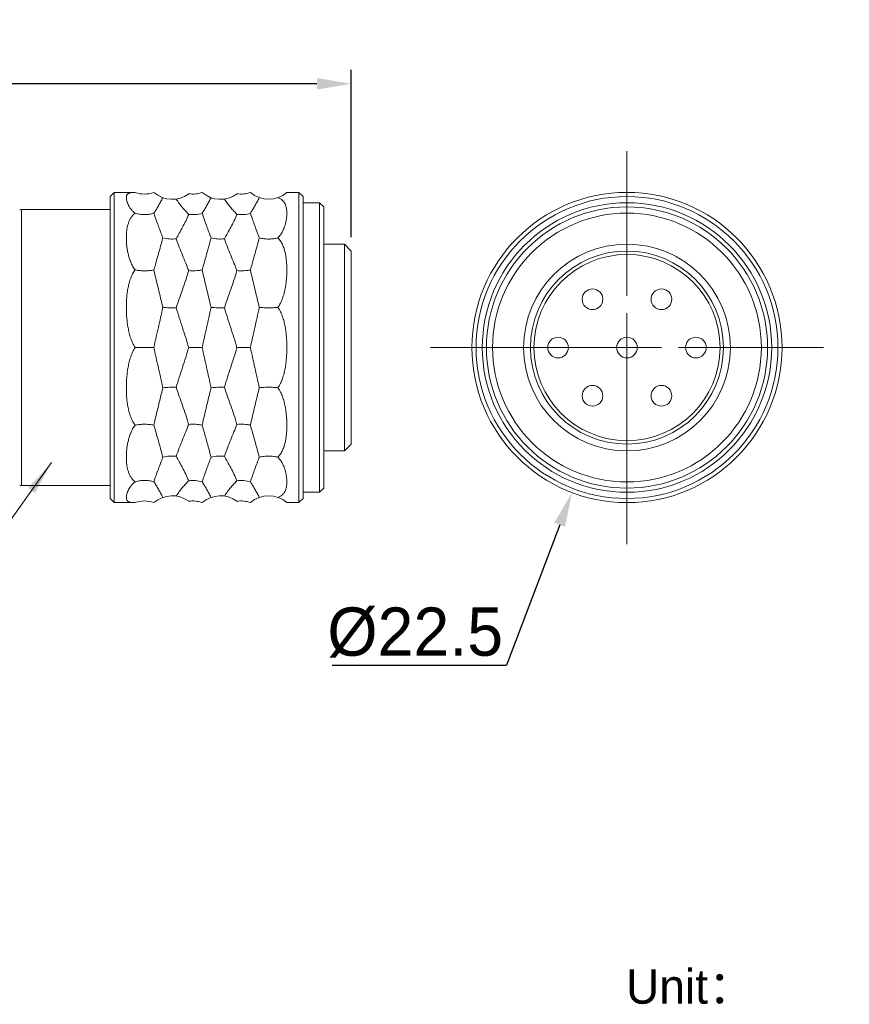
# Model space of a CAD drawing. Header units: millimetres. Extents: x 40 to 283, y 58 to 130.
# Tile 4 of 4: x 222 to 283, y 58 to 130. Entities that reach past the tile are written whole.
import ezdxf

# ---------------------------------------------------------------- set-up
doc = ezdxf.new("R2010")
doc.units = ezdxf.units.MM
doc.header["$PDSIZE"] = -5
doc.linetypes.add('点画线', pattern=[18, 12, -2, 2, -2])
doc.layers.get('0').update_dxf_attribs({"lineweight": 35})
for name, color, linetype, lineweight in [('中心线层', 1, '点画线', 18), ('尺寸线层', 3, 'Continuous', 18), ('细实线层', 7, 'Continuous', 18)]:
    doc.layers.add(name, color=color, linetype=linetype, lineweight=lineweight)
doc.dimstyles.new('CST Standard', dxfattribs={"dimtxt": 3.5, "dimasz": 2.5, "dimexe": 1, "dimexo": 1, "dimgap": 0.6, "dimtad": 1, "dimtoh": 1, "dimdsep": 46, "dimtxsty": 'Standard', "dimcen": -2.5, "dimdle": 5, "dimadec": 0, "dimazin": 2, "dimtfac": 1, "dimtofl": 0, "dimtmove": 0, "dimatfit": 0, "dimfxl": 1, "dimtolj": 1, "dimarcsym": 0})

# ---------------------------------------------------------------- blocks, each defined once
blk = doc.blocks.new('*X6')
at = {"layer": 'Defpoints', "color": 0}
for p in [(190.529, 125.048), (246.529, 112.916), (190.529, 112.416)]:
    blk.add_point(p, dxfattribs=at)
at = {"layer": '尺寸线层', "color": 0, "linetype": 'Continuous', "lineweight": -2}
for p, q in [((190.529, 113.416), (190.529, 126.048)), ((246.529, 113.916), (246.529, 126.048)), ((244.029, 125.048), (193.029, 125.048))]:
    blk.add_line(p, q, dxfattribs=at)
at = {"layer": '尺寸线层', "color": 0}
for points in [[(193.029, 125.465), (193.029, 124.631), (190.529, 125.048)], [(244.029, 124.631), (244.029, 125.465), (246.529, 125.048)]]:
    blk.add_solid(points, dxfattribs=at)
at = {"layer": '尺寸线层', "color": 0, "insert": (218.529, 127.398), "char_height": 3.5, "attachment_point": 5, "bg_fill": 3, "box_fill_scale": 1.1, "bg_fill_color": 9, "bg_fill_true_color": 13158600, "bg_fill_transparency": 0}
blk.add_mtext('\\A1;56', dxfattribs=at)
blk = doc.blocks.new('*X7')
at = {"layer": 'Defpoints', "color": 0}
for p in [(270.52, 116.434), (262.537, 95.398)]:
    blk.add_point(p, dxfattribs=at)
at = {"layer": '尺寸线层', "color": 0, "linetype": 'Continuous'}
for p, q in [((266.529, 110.916), (266.529, 119.666)), ((266.529, 103.416), (266.529, 108.416)), ((261.529, 105.916), (252.779, 105.916)), ((264.029, 105.916), (269.029, 105.916)), ((271.529, 105.916), (280.279, 105.916)), ((266.529, 100.916), (266.529, 92.166))]:
    blk.add_line(p, q, dxfattribs=at)
at = {"layer": '尺寸线层', "color": 0}
blk.add_solid([(262.039, 92.913), (261.26, 93.209), (262.537, 95.398)], dxfattribs=at)
at = {"layer": '尺寸线层', "color": 0, "insert": (251.166, 85.247), "char_height": 3.5, "attachment_point": 5, "bg_fill": 3, "box_fill_scale": 1.1, "bg_fill_color": 9, "bg_fill_true_color": 13158600, "bg_fill_transparency": 0}
blk.add_mtext('\\A1;%%C22.5', dxfattribs=at)
at = {"layer": '尺寸线层', "color": 0, "linetype": 'Continuous', "lineweight": -2}
for p in [(261.65, 93.061), (245.143, 82.887)]:
    blk.add_line(p, (257.788, 82.887), dxfattribs=at)
blk = doc.blocks.new('*X8')
at = {"layer": '尺寸线层', "linetype": 'Continuous'}
blk.add_hatch(color=0, dxfattribs=at).paths.add_polyline_path([(224.773, 97.583), (223.579, 95.365), (223.07, 95.727)], flags=0)
at = {"layer": '尺寸线层', "color": 0, "linetype": 'Continuous'}
blk.add_line((224.773, 97.583), (214.245, 82.779), dxfattribs=at)
at = {"layer": '尺寸线层', "color": 0}
blk.add_line((214.245, 82.779), (186.608, 82.779), dxfattribs=at)
at = {"layer": '尺寸线层', "color": 0, "insert": (214.245, 83.479), "char_height": 3.5, "width": 49.27374, "attachment_point": 9}
blk.add_mtext('\\pxi0.5,r0.5;SA1610-P7B', dxfattribs=at)

msp = doc.modelspace()

# ---------------------------------------------------------------- linework, layer by layer
at = {"layer": '细实线层', "color": 0}
for p, q in [((229.029, 116.866), (229.329, 117.166)), ((229.329, 117.166), (230.855, 117.166)), ((229.329, 94.666), (229.329, 117.166)), ((232.202, 117.166), (232.206, 117.166)), ((235.702, 117.166), (235.706, 117.166)), ((239.202, 117.166), (239.206, 117.166)), ((241.85, 117.166), (242.729, 117.166)), ((243.029, 116.866), (242.729, 117.166)), ((242.729, 117.166), (242.729, 94.666)), ((229.029, 94.966), (229.029, 116.866)), ((232.851, 116.784), (232.851, 116.784)), ((232.852, 116.782), (232.851, 116.781)), ((236.351, 116.782), (236.351, 116.781)), ((236.352, 116.782), (236.351, 116.781)), ((239.851, 116.782), (239.851, 116.781)), ((239.852, 116.782), (239.851, 116.781)), ((243.029, 116.866), (243.029, 94.966)), ((243.029, 116.416), (244.229, 116.416)), ((243.029, 116.416), (244.229, 116.416)), ((244.529, 116.116), (244.229, 116.416)), ((244.229, 116.416), (244.229, 95.416)), ((229.029, 115.916), (222.591, 115.916)), ((222.591, 115.916), (222.591, 95.916)), ((244.529, 116.116), (244.529, 95.716)), ((232.851, 113.867), (232.851, 113.875)), ((236.351, 113.867), (236.351, 113.875)), ((239.851, 113.867), (239.851, 113.875)), ((244.529, 113.416), (246.029, 113.416)), ((246.529, 112.916), (246.029, 113.416)), ((246.029, 113.416), (246.029, 98.416)), ((246.529, 112.916), (246.529, 98.916)), ((232.206, 111.546), (232.206, 111.536)), ((235.706, 111.546), (235.706, 111.536)), ((239.206, 111.546), (239.206, 111.536)), ((232.851, 108.822), (232.851, 108.833)), ((236.351, 108.822), (236.351, 108.833)), ((239.851, 108.822), (239.851, 108.833)), ((230.855, 105.916), (232.202, 105.916)), ((232.206, 105.922), (232.206, 105.911)), ((234.731, 105.916), (235.702, 105.916)), ((235.706, 105.922), (235.706, 105.911)), ((238.231, 105.916), (239.202, 105.916)), ((239.206, 105.922), (239.206, 105.911)), ((232.851, 102.999), (232.851, 103.01)), ((236.351, 102.999), (236.351, 103.01)), ((239.851, 102.999), (239.851, 103.01)), ((232.206, 100.296), (232.206, 100.286)), ((235.706, 100.296), (235.706, 100.286)), ((239.206, 100.296), (239.206, 100.286)), ((246.529, 98.916), (246.029, 98.416)), ((232.851, 97.957), (232.851, 97.965)), ((236.351, 97.957), (236.351, 97.965)), ((239.851, 97.957), (239.851, 97.965)), ((244.529, 98.416), (246.029, 98.416)), ((229.029, 95.916), (222.591, 95.916)), ((244.529, 95.716), (244.229, 95.416)), ((232.851, 95.051), (232.851, 95.051)), ((232.855, 95.05), (232.855, 95.05)), ((236.351, 95.051), (236.351, 95.051)), ((236.355, 95.05), (236.355, 95.05)), ((239.851, 95.051), (239.851, 95.051)), ((239.855, 95.05), (239.855, 95.05)), ((243.029, 95.416), (244.229, 95.416)), ((243.029, 95.416), (244.229, 95.416)), ((229.029, 94.966), (229.329, 94.666)), ((229.329, 94.666), (230.855, 94.666)), ((232.202, 94.666), (232.206, 94.666)), ((235.706, 94.666), (235.702, 94.666)), ((239.206, 94.666), (239.202, 94.666)), ((241.85, 94.666), (242.729, 94.666)), ((243.029, 94.966), (242.729, 94.666))]:
    msp.add_line(p, q, dxfattribs=at)
for centre, radius in [((266.529, 105.916), 11.25), ((266.529, 105.916), 10.95), ((266.529, 105.916), 10.5), ((266.529, 105.916), 10.2), ((266.529, 105.916), 9.75), ((266.529, 105.916), 7.5), ((266.529, 105.916), 7), ((266.529, 105.916), 6.75), ((264.029, 109.416), 0.75), ((269.029, 109.416), 0.75), ((261.529, 105.916), 0.75), ((266.529, 105.916), 0.75), ((271.529, 105.916), 0.75), ((264.029, 102.416), 0.75), ((269.029, 102.416), 0.75)]:
    msp.add_circle(centre, radius, dxfattribs=at)
for centre, radius, start, end in [((231.529, 118.981), 1.936, 249.65415, 290.34585), ((233.529, 118.666), 2, 228.59044, 306.97432), ((235.029, 118.981), 1.936, 261.17173, 290.34577), ((237.029, 118.666), 2, 228.59044, 306.97432), ((238.529, 118.981), 1.936, 261.17173, 290.34577), ((240.529, 118.666), 2, 228.59044, 311.40935), ((232.186, 116.783), 0.665, 359.87519, 0.09707), ((233.289, 115.569), 1.289, 109.66646, 109.82521), ((235.687, 116.783), 0.664, 359.90285, 0.12491), ((236.789, 115.569), 1.289, 109.66646, 109.82521), ((239.187, 116.783), 0.664, 359.90285, 0.12491), ((240.289, 115.569), 1.289, 109.66646, 109.82521), ((222.591, 114.916), 1, 90, 97.12502), ((231.432, 116.774), 1.355, 304.62242, 304.8301), ((231.572, 114.747), 1.108, 55.12364, 55.37761), ((234.686, 115.659), 2.48, 179.93537, 180.06463), ((234.932, 116.774), 1.355, 304.62242, 304.8301), ((235.072, 114.747), 1.108, 55.12364, 55.37761), ((238.186, 115.659), 2.48, 179.93537, 180.06463), ((238.432, 116.774), 1.355, 304.62242, 304.8301), ((238.572, 114.747), 1.108, 55.12364, 55.37761), ((241.686, 115.659), 2.48, 179.93537, 180.06463), ((233.83, 114.869), 1.394, 225.45137, 225.68354), ((233.723, 112.982), 1.242, 134.31646, 134.57713), ((237.33, 114.869), 1.394, 225.45137, 225.68354), ((237.223, 112.982), 1.242, 134.31646, 134.57713), ((240.83, 114.869), 1.394, 225.45137, 225.68354), ((240.723, 112.982), 1.242, 134.31646, 134.57713), ((231.019, 112.53), 1.542, 320.09719, 320.3315), ((231.095, 110.616), 1.443, 39.65232, 39.9028), ((234.519, 112.53), 1.542, 320.09719, 320.3315), ((234.595, 110.616), 1.443, 39.65232, 39.9028), ((238.019, 112.53), 1.542, 320.09719, 320.3315), ((238.095, 110.616), 1.443, 39.65232, 39.9028), ((234.184, 109.824), 1.661, 216.62725, 216.8599), ((234.144, 107.862), 1.611, 143.1401, 143.38006), ((237.684, 109.824), 1.661, 216.62725, 216.8599), ((237.644, 107.862), 1.611, 143.1401, 143.38006), ((241.184, 109.824), 1.661, 216.62725, 216.8599), ((241.144, 107.862), 1.611, 143.1401, 143.38006), ((230.833, 106.908), 1.69, 324.08867, 324.32252), ((230.833, 104.925), 1.69, 35.67748, 35.91133), ((234.333, 106.908), 1.69, 324.08867, 324.32252), ((234.333, 104.925), 1.69, 35.67748, 35.91133), ((237.833, 106.908), 1.69, 324.08867, 324.32252), ((237.833, 104.925), 1.69, 35.67748, 35.91133), ((234.144, 103.971), 1.611, 216.61994, 216.8599), ((234.184, 102.008), 1.661, 143.1401, 143.37275), ((237.644, 103.971), 1.611, 216.61994, 216.8599), ((237.684, 102.008), 1.661, 143.1401, 143.37275), ((241.144, 103.971), 1.611, 216.61994, 216.8599), ((241.184, 102.008), 1.661, 143.1401, 143.37275), ((231.095, 101.217), 1.443, 320.0972, 320.34768), ((231.019, 99.302), 1.542, 39.6685, 39.90281), ((234.595, 101.217), 1.443, 320.0972, 320.34768), ((234.519, 99.302), 1.542, 39.6685, 39.90281), ((238.095, 101.217), 1.443, 320.0972, 320.34768), ((238.019, 99.302), 1.542, 39.6685, 39.90281), ((233.723, 98.85), 1.242, 225.42287, 225.68354), ((233.83, 96.963), 1.394, 134.31646, 134.54863), ((237.223, 98.85), 1.242, 225.42287, 225.68354), ((237.33, 96.963), 1.394, 134.31646, 134.54863), ((240.723, 98.85), 1.242, 225.42287, 225.68354), ((240.83, 96.963), 1.394, 134.31646, 134.54863), ((222.591, 96.916), 1, 262.87498, 270), ((231.572, 97.085), 1.108, 304.62239, 304.87636), ((231.432, 95.059), 1.355, 55.1699, 55.37758), ((234.686, 96.173), 2.48, 179.93537, 180.06463), ((235.072, 97.085), 1.108, 304.62239, 304.87636), ((234.932, 95.059), 1.355, 55.1699, 55.37758), ((238.186, 96.173), 2.48, 179.93537, 180.06463), ((238.572, 97.085), 1.108, 304.62239, 304.87636), ((238.432, 95.059), 1.355, 55.1699, 55.37758), ((241.686, 96.173), 2.48, 179.93537, 180.06463), ((233.529, 93.166), 2, 53.02568, 131.40956), ((232.187, 95.05), 0.664, 359.87509, 0.09715), ((233.289, 96.262), 1.288, 250.14287, 250.3019), ((237.029, 93.166), 2, 53.02568, 131.40956), ((235.687, 95.05), 0.664, 359.87509, 0.09715), ((236.789, 96.262), 1.288, 250.14287, 250.3019), ((240.529, 93.166), 2, 48.59065, 131.40956), ((239.187, 95.05), 0.664, 359.87509, 0.09715), ((240.289, 96.262), 1.288, 250.14287, 250.3019), ((231.529, 92.851), 1.936, 69.65415, 110.34585), ((235.029, 92.851), 1.936, 69.65423, 98.82827), ((238.529, 92.851), 1.936, 69.65423, 98.82827)]:
    msp.add_arc(centre, radius, start, end, dxfattribs=at)
for points, knots in [([(230.855, 117.166), (230.821, 117.166), (230.756, 117.166), (230.666, 117.162), (230.589, 117.156), (230.522, 117.147), (230.464, 117.134), (230.4, 117.114), (230.344, 117.087), (230.301, 117.052), (230.274, 117.023), (230.252, 116.991), (230.228, 116.942), (230.214, 116.888), (230.207, 116.83), (230.204, 116.764), (230.211, 116.673), (230.235, 116.555), (230.274, 116.425), (230.332, 116.284), (230.413, 116.133), (230.521, 115.973), (230.666, 115.807), (230.787, 115.706), (230.855, 115.659)], [0, 0, 0, 0, 508.341979, 945.170508, 1322.835765, 1651.498331, 1939.759603, 2195.190204, 2634.116473, 2831.359874, 3021.564487, 3210.125313, 3401.742681, 3808.015947, 4028.649161, 4263.273785, 4779.312836, 5364.432726, 6024.793319, 6766.901529, 7599.491897, 8536.010758, 9598.904699, 10827.681577, 10827.681577, 10827.681577, 10827.681577]), ([(232.851, 116.781), (232.801, 116.677), (232.697, 116.476), (232.533, 116.187), (232.368, 115.918), (232.259, 115.745), (232.206, 115.662)], [0, 0, 0, 0, 595.619028, 1167.059505, 1709.668652, 2220.030018, 2220.030018, 2220.030018, 2220.030018]), ([(234.731, 115.574), (234.657, 115.651), (234.503, 115.813), (234.271, 116.074), (234.039, 116.366), (233.895, 116.577), (233.826, 116.688)], [0, 0, 0, 0, 499.265116, 1044.269438, 1627.218922, 2237.953084, 2237.953084, 2237.953084, 2237.953084]), ([(236.351, 116.781), (236.301, 116.677), (236.197, 116.476), (236.033, 116.187), (235.868, 115.918), (235.759, 115.745), (235.706, 115.662)], [0, 0, 0, 0, 604.619962, 1184.695988, 1735.504989, 2253.578885, 2253.578885, 2253.578885, 2253.578885]), ([(238.231, 115.574), (238.157, 115.651), (238.003, 115.813), (237.771, 116.074), (237.539, 116.366), (237.395, 116.577), (237.326, 116.688)], [0, 0, 0, 0, 506.773205, 1059.973455, 1651.689498, 2271.608052, 2271.608052, 2271.608052, 2271.608052]), ([(239.851, 116.781), (239.801, 116.677), (239.697, 116.476), (239.533, 116.187), (239.368, 115.918), (239.259, 115.745), (239.206, 115.662)], [0, 0, 0, 0, 613.666279, 1202.421396, 1761.471595, 2287.296907, 2287.296907, 2287.296907, 2287.296907]), ([(241.202, 113.871), (241.273, 113.941), (241.397, 114.091), (241.54, 114.332), (241.647, 114.572), (241.727, 114.806), (241.784, 115.033), (241.823, 115.251), (241.846, 115.458), (241.854, 115.655), (241.847, 115.841), (241.825, 116.016), (241.787, 116.178), (241.738, 116.305), (241.689, 116.399), (241.646, 116.465), (241.596, 116.528), (241.538, 116.588), (241.471, 116.644), (241.362, 116.717), (241.268, 116.759), (241.202, 116.783)], [0, 0, 0, 0, 884.151902, 1705.630192, 2477.075123, 3205.164476, 3893.597478, 4544.566432, 5159.551607, 5739.845608, 6287.024864, 6803.530927, 7293.54032, 7764.360143, 7996.441006, 8229.082725, 8465.217165, 8708.570298, 8963.797723, 9236.66506, 9864.463701, 9864.463701, 9864.463701, 9864.463701]), ([(230.855, 115.659), (230.819, 115.634), (230.752, 115.581), (230.662, 115.493), (230.585, 115.399), (230.496, 115.269), (230.407, 115.094), (230.328, 114.87), (230.271, 114.636), (230.232, 114.39), (230.21, 114.134), (230.203, 113.868), (230.211, 113.593), (230.233, 113.31), (230.272, 113.019), (230.33, 112.722), (230.409, 112.421), (230.497, 112.17), (230.584, 111.971), (230.661, 111.822), (230.75, 111.677), (230.818, 111.585), (230.855, 111.541)], [0, 0, 0, 0, 292.452147, 569.89871, 837.676838, 1099.779193, 1617.668702, 2139.529671, 2673.624463, 3224.334145, 3793.908528, 4383.417141, 4993.278987, 5623.571889, 6274.230266, 6945.196643, 7636.580072, 8348.885796, 8713.388054, 9083.775101, 9460.503943, 9844.273133, 9844.273133, 9844.273133, 9844.273133]), ([(232.202, 115.659), (232.094, 115.624), (231.871, 115.572), (231.529, 115.546), (231.186, 115.572), (230.963, 115.624), (230.855, 115.659)], [0, 0, 0, 0, 550.71915, 1105.709246, 1660.699341, 2211.41849, 2211.41849, 2211.41849, 2211.41849]), ([(232.206, 115.656), (232.256, 115.499), (232.361, 115.19), (232.526, 114.737), (232.691, 114.301), (232.799, 114.016), (232.851, 113.875)], [0, 0, 0, 0, 580.549059, 1144.983157, 1691.052227, 2217.517143, 2217.517143, 2217.517143, 2217.517143]), ([(233.826, 113.802), (233.898, 113.937), (234.051, 114.214), (234.284, 114.641), (234.517, 115.095), (234.662, 115.411), (234.731, 115.574)], [0, 0, 0, 0, 517.233401, 1064.817856, 1639.543538, 2235.856534, 2235.856534, 2235.856534, 2235.856534]), ([(235.702, 115.659), (235.547, 115.609), (235.223, 115.545), (234.894, 115.552), (234.731, 115.574)], [0, 0, 0, 0, 631.691914, 1267.374767, 1267.374767, 1267.374767, 1267.374767]), ([(235.706, 115.656), (235.756, 115.499), (235.861, 115.19), (236.026, 114.737), (236.191, 114.301), (236.299, 114.016), (236.351, 113.875)], [0, 0, 0, 0, 589.369285, 1162.378775, 1716.744219, 2251.207665, 2251.207665, 2251.207665, 2251.207665]), ([(237.326, 113.802), (237.398, 113.937), (237.551, 114.214), (237.784, 114.641), (238.017, 115.095), (238.162, 115.411), (238.231, 115.574)], [0, 0, 0, 0, 525.052523, 1080.914924, 1664.328851, 2269.656432, 2269.656432, 2269.656432, 2269.656432]), ([(239.202, 115.659), (239.047, 115.609), (238.723, 115.545), (238.394, 115.552), (238.231, 115.574)], [0, 0, 0, 0, 641.176248, 1286.403356, 1286.403356, 1286.403356, 1286.403356]), ([(239.206, 115.656), (239.256, 115.499), (239.361, 115.19), (239.526, 114.737), (239.691, 114.301), (239.799, 114.016), (239.851, 113.875)], [0, 0, 0, 0, 598.23272, 1179.859613, 1742.562075, 2285.063235, 2285.063235, 2285.063235, 2285.063235]), ([(232.851, 113.867), (232.8, 113.667), (232.695, 113.271), (232.53, 112.685), (232.365, 112.112), (232.258, 111.734), (232.206, 111.546)], [0, 0, 0, 0, 570.596642, 1131.077118, 1680.192525, 2217.369865, 2217.369865, 2217.369865, 2217.369865]), ([(232.855, 113.871), (233.012, 113.83), (233.335, 113.778), (233.663, 113.784), (233.826, 113.802)], [0, 0, 0, 0, 624.519032, 1257.02386, 1257.02386, 1257.02386, 1257.02386]), ([(234.731, 111.492), (234.66, 111.676), (234.509, 112.047), (234.275, 112.612), (234.041, 113.197), (233.895, 113.598), (233.826, 113.802)], [0, 0, 0, 0, 532.571572, 1084.159551, 1653.264075, 2236.686961, 2236.686961, 2236.686961, 2236.686961]), ([(236.351, 113.867), (236.3, 113.667), (236.195, 113.271), (236.03, 112.685), (235.865, 112.112), (235.758, 111.734), (235.706, 111.546)], [0, 0, 0, 0, 579.316616, 1148.362467, 1705.869567, 2251.256159, 2251.256159, 2251.256159, 2251.256159]), ([(236.355, 113.871), (236.512, 113.83), (236.835, 113.778), (237.163, 113.784), (237.326, 113.802)], [0, 0, 0, 0, 634.000448, 1276.107931, 1276.107931, 1276.107931, 1276.107931]), ([(238.231, 111.492), (238.16, 111.676), (238.009, 112.047), (237.775, 112.612), (237.541, 113.197), (237.395, 113.598), (237.326, 113.802)], [0, 0, 0, 0, 540.665728, 1100.636879, 1678.390795, 2270.680687, 2270.680687, 2270.680687, 2270.680687]), ([(239.851, 113.867), (239.8, 113.667), (239.695, 113.271), (239.53, 112.685), (239.365, 112.112), (239.258, 111.734), (239.206, 111.546)], [0, 0, 0, 0, 588.077558, 1165.729028, 1731.667247, 2285.301662, 2285.301662, 2285.301662, 2285.301662]), ([(239.855, 113.871), (239.964, 113.843), (240.188, 113.8), (240.529, 113.779), (240.87, 113.8), (241.093, 113.843), (241.202, 113.871)], [0, 0, 0, 0, 569.692255, 1148.351416, 1727.010577, 2296.702832, 2296.702832, 2296.702832, 2296.702832]), ([(241.202, 108.828), (241.239, 108.878), (241.308, 108.981), (241.396, 109.143), (241.473, 109.311), (241.561, 109.537), (241.649, 109.825), (241.728, 110.174), (241.785, 110.521), (241.824, 110.865), (241.846, 111.205), (241.854, 111.539), (241.847, 111.867), (241.824, 112.187), (241.786, 112.499), (241.729, 112.802), (241.65, 113.095), (241.562, 113.33), (241.473, 113.508), (241.396, 113.637), (241.307, 113.759), (241.238, 113.835), (241.202, 113.871)], [0, 0, 0, 0, 362.522983, 722.888502, 1081.085978, 1437.066554, 2141.988818, 2837.328474, 3522.430083, 4196.630659, 4859.287519, 5509.810421, 6147.706784, 6772.656258, 7384.640383, 7984.17684, 8572.760668, 9153.729807, 9443.490265, 9734.465475, 10028.71017, 10329.160596, 10329.160596, 10329.160596, 10329.160596]), ([(230.855, 111.541), (230.818, 111.497), (230.749, 111.404), (230.66, 111.255), (230.584, 111.1), (230.518, 110.94), (230.46, 110.776), (230.394, 110.552), (230.328, 110.266), (230.271, 109.915), (230.233, 109.557), (230.21, 109.194), (230.203, 108.827), (230.211, 108.456), (230.233, 108.083), (230.272, 107.709), (230.329, 107.335), (230.394, 107.025), (230.46, 106.78), (230.518, 106.599), (230.584, 106.42), (230.66, 106.244), (230.749, 106.075), (230.818, 105.968), (230.855, 105.916)], [0, 0, 0, 0, 319.940648, 638.1376, 955.927795, 1274.19085, 1593.514049, 1914.276228, 2560.874387, 3215.072817, 3876.972744, 4546.259937, 5222.394496, 5904.708174, 6592.455975, 7284.843625, 7981.04154, 8680.192341, 9030.667385, 9381.568602, 9732.787862, 10084.223672, 10435.766542, 10787.328199, 10787.328199, 10787.328199, 10787.328199]), ([(230.855, 111.541), (230.965, 111.521), (231.189, 111.491), (231.529, 111.476), (231.868, 111.491), (232.092, 111.521), (232.202, 111.541)], [0, 0, 0, 0, 545.972791, 1105.021788, 1664.070785, 2210.043578, 2210.043578, 2210.043578, 2210.043578]), ([(232.206, 111.536), (232.257, 111.307), (232.362, 110.85), (232.528, 110.171), (232.693, 109.5), (232.8, 109.055), (232.851, 108.833)], [0, 0, 0, 0, 562.943488, 1120.391846, 1671.588474, 2216.160036, 2216.160036, 2216.160036, 2216.160036]), ([(233.826, 108.803), (233.897, 109.022), (234.046, 109.462), (234.281, 110.126), (234.514, 110.802), (234.661, 111.26), (234.731, 111.492)], [0, 0, 0, 0, 543.959456, 1098.663242, 1663.170062, 2235.542143, 2235.542143, 2235.542143, 2235.542143]), ([(234.731, 111.492), (234.813, 111.486), (234.977, 111.479), (235.222, 111.483), (235.464, 111.503), (235.623, 111.527), (235.702, 111.541)], [0, 0, 0, 0, 566.409631, 1134.274686, 1696.700472, 2247.018712, 2247.018712, 2247.018712, 2247.018712]), ([(235.706, 111.536), (235.757, 111.307), (235.862, 110.85), (236.028, 110.171), (236.193, 109.5), (236.3, 109.055), (236.351, 108.833)], [0, 0, 0, 0, 571.612096, 1137.644444, 1697.328793, 2250.28606, 2250.28606, 2250.28606, 2250.28606]), ([(237.326, 108.803), (237.397, 109.022), (237.546, 109.462), (237.781, 110.126), (238.014, 110.802), (238.161, 111.26), (238.231, 111.492)], [0, 0, 0, 0, 552.288589, 1115.486026, 1688.636601, 2269.77287, 2269.77287, 2269.77287, 2269.77287]), ([(238.231, 111.492), (238.313, 111.486), (238.477, 111.479), (238.722, 111.483), (238.964, 111.503), (239.123, 111.527), (239.202, 111.541)], [0, 0, 0, 0, 575.014006, 1151.505545, 1722.475186, 2281.153356, 2281.153356, 2281.153356, 2281.153356]), ([(239.206, 111.536), (239.257, 111.307), (239.362, 110.85), (239.528, 110.171), (239.693, 109.5), (239.8, 109.055), (239.851, 108.833)], [0, 0, 0, 0, 580.319305, 1154.973865, 1723.183729, 2284.564041, 2284.564041, 2284.564041, 2284.564041]), ([(232.851, 108.822), (232.8, 108.579), (232.694, 108.093), (232.529, 107.368), (232.364, 106.644), (232.257, 106.163), (232.206, 105.922)], [0, 0, 0, 0, 557.173927, 1112.83962, 1666.502321, 2217.791479, 2217.791479, 2217.791479, 2217.791479]), ([(233.826, 108.803), (233.744, 108.799), (233.58, 108.795), (233.335, 108.798), (233.093, 108.808), (232.934, 108.82), (232.855, 108.828)], [0, 0, 0, 0, 563.563931, 1128.930869, 1687.551661, 2231.093789, 2231.093789, 2231.093789, 2231.093789]), ([(234.731, 105.916), (234.661, 106.156), (234.512, 106.635), (234.278, 107.352), (234.044, 108.074), (233.896, 108.559), (233.826, 108.803)], [0, 0, 0, 0, 554.332618, 1112.745273, 1674.320444, 2237.813121, 2237.813121, 2237.813121, 2237.813121]), ([(236.351, 108.822), (236.3, 108.579), (236.194, 108.093), (236.029, 107.368), (235.864, 106.644), (235.757, 106.163), (235.706, 105.922)], [0, 0, 0, 0, 565.812329, 1130.09304, 1692.339706, 2252.176028, 2252.176028, 2252.176028, 2252.176028]), ([(237.326, 108.803), (237.244, 108.799), (237.08, 108.795), (236.835, 108.798), (236.593, 108.808), (236.434, 108.82), (236.355, 108.828)], [0, 0, 0, 0, 572.227859, 1146.286443, 1713.495171, 2265.393423, 2265.393423, 2265.393423, 2265.393423]), ([(238.231, 105.916), (238.161, 106.156), (238.012, 106.635), (237.778, 107.352), (237.544, 108.074), (237.396, 108.559), (237.326, 108.803)], [0, 0, 0, 0, 562.874187, 1129.891278, 1700.119616, 2272.295007, 2272.295007, 2272.295007, 2272.295007]), ([(239.851, 108.822), (239.8, 108.579), (239.694, 108.093), (239.529, 107.368), (239.364, 106.644), (239.257, 106.163), (239.206, 105.922)], [0, 0, 0, 0, 574.486898, 1147.418696, 1718.285265, 2286.704537, 2286.704537, 2286.704537, 2286.704537]), ([(241.202, 108.828), (241.091, 108.817), (240.867, 108.802), (240.529, 108.794), (240.19, 108.802), (239.966, 108.817), (239.855, 108.828)], [0, 0, 0, 0, 566.758422, 1150.581844, 1734.405265, 2301.163688, 2301.163688, 2301.163688, 2301.163688]), ([(241.202, 108.828), (241.239, 108.778), (241.308, 108.674), (241.397, 108.51), (241.473, 108.339), (241.539, 108.163), (241.597, 107.984), (241.663, 107.742), (241.729, 107.433), (241.786, 107.058), (241.824, 106.679), (241.847, 106.298), (241.851, 106.044), (241.851, 105.916)], [0, 0, 0, 0, 361.926637, 723.993439, 1086.579144, 1449.891666, 1814.043052, 2179.074645, 2911.614621, 3647.273476, 4385.391959, 5125.193792, 5865.850538, 5865.850538, 5865.850538, 5865.850538]), ([(230.855, 105.916), (230.818, 105.865), (230.749, 105.757), (230.66, 105.588), (230.584, 105.413), (230.518, 105.234), (230.46, 105.052), (230.394, 104.807), (230.329, 104.497), (230.272, 104.123), (230.233, 103.749), (230.211, 103.376), (230.203, 103.006), (230.21, 102.638), (230.233, 102.275), (230.271, 101.918), (230.328, 101.567), (230.394, 101.28), (230.46, 101.057), (230.518, 100.893), (230.584, 100.733), (230.66, 100.578), (230.749, 100.429), (230.818, 100.336), (230.855, 100.291)], [0, 0, 0, 0, 351.91512, 703.811438, 1055.60059, 1407.172976, 1758.427002, 2109.254423, 2809.108175, 3506.006071, 4199.089862, 4887.529136, 5570.528819, 6247.343168, 6917.303256, 7579.868643, 8234.724798, 8881.973055, 9203.057738, 9522.701992, 9841.285031, 10159.394728, 10477.911594, 10798.173912, 10798.173912, 10798.173912, 10798.173912]), ([(232.206, 105.911), (232.257, 105.67), (232.364, 105.188), (232.529, 104.465), (232.694, 103.739), (232.8, 103.253), (232.851, 103.01)], [0, 0, 0, 0, 551.496284, 1105.367004, 1661.241467, 2218.624731, 2218.624731, 2218.624731, 2218.624731]), ([(233.826, 103.03), (233.896, 103.274), (234.044, 103.759), (234.278, 104.48), (234.512, 105.198), (234.661, 105.677), (234.731, 105.916)], [0, 0, 0, 0, 563.617746, 1125.317603, 1683.854215, 2238.309886, 2238.309886, 2238.309886, 2238.309886]), ([(235.706, 105.911), (235.757, 105.67), (235.864, 105.188), (236.029, 104.465), (236.194, 103.739), (236.3, 103.253), (236.351, 103.01)], [0, 0, 0, 0, 560.109014, 1122.629545, 1687.185113, 2253.273044, 2253.273044, 2253.273044, 2253.273044]), ([(237.326, 103.03), (237.396, 103.274), (237.544, 103.759), (237.778, 104.48), (238.012, 105.198), (238.161, 105.677), (238.231, 105.916)], [0, 0, 0, 0, 572.365129, 1142.782603, 1709.987738, 2273.048596, 2273.048596, 2273.048596, 2273.048596]), ([(239.206, 105.911), (239.257, 105.67), (239.364, 105.188), (239.529, 104.465), (239.694, 103.739), (239.8, 103.253), (239.851, 103.01)], [0, 0, 0, 0, 568.755472, 1139.959689, 1713.230356, 2288.057043, 2288.057043, 2288.057043, 2288.057043]), ([(241.851, 105.916), (241.851, 105.789), (241.847, 105.534), (241.824, 105.153), (241.786, 104.774), (241.729, 104.399), (241.663, 104.091), (241.597, 103.848), (241.539, 103.669), (241.473, 103.494), (241.397, 103.323), (241.308, 103.158), (241.239, 103.054), (241.202, 103.004)], [0, 0, 0, 0, 740.783323, 1480.711595, 2218.956232, 2954.74082, 3687.405995, 4052.499977, 4416.7136, 4780.088215, 5142.735881, 5504.864558, 5866.853051, 5866.853051, 5866.853051, 5866.853051]), ([(232.851, 102.999), (232.8, 102.777), (232.693, 102.332), (232.528, 101.661), (232.362, 100.982), (232.257, 100.526), (232.206, 100.296)], [0, 0, 0, 0, 546.059608, 1098.762384, 1657.733972, 2222.215707, 2222.215707, 2222.215707, 2222.215707]), ([(232.855, 103.004), (232.934, 103.012), (233.093, 103.024), (233.335, 103.035), (233.58, 103.037), (233.744, 103.033), (233.826, 103.03)], [0, 0, 0, 0, 544.085545, 1103.264829, 1669.197003, 2233.324368, 2233.324368, 2233.324368, 2233.324368]), ([(234.731, 100.34), (234.661, 100.572), (234.514, 101.03), (234.281, 101.707), (234.046, 102.371), (233.897, 102.811), (233.826, 103.03)], [0, 0, 0, 0, 574.056262, 1140.22412, 1696.560081, 2242.120127, 2242.120127, 2242.120127, 2242.120127]), ([(236.351, 102.999), (236.3, 102.777), (236.193, 102.332), (236.028, 101.661), (235.862, 100.982), (235.757, 100.526), (235.706, 100.296)], [0, 0, 0, 0, 554.633804, 1116.015087, 1683.763615, 2257.108809, 2257.108809, 2257.108809, 2257.108809]), ([(236.355, 103.004), (236.434, 103.012), (236.593, 103.024), (236.835, 103.035), (237.08, 103.037), (237.244, 103.033), (237.326, 103.03)], [0, 0, 0, 0, 552.567939, 1120.464931, 1695.220092, 2268.142307, 2268.142307, 2268.142307, 2268.142307]), ([(238.231, 100.34), (238.161, 100.572), (238.014, 101.03), (237.781, 101.707), (237.546, 102.371), (237.397, 102.811), (237.326, 103.03)], [0, 0, 0, 0, 583.010638, 1158.009825, 1723.023752, 2277.093677, 2277.093677, 2277.093677, 2277.093677]), ([(239.851, 102.999), (239.8, 102.777), (239.693, 102.332), (239.528, 101.661), (239.362, 100.982), (239.257, 100.526), (239.206, 100.296)], [0, 0, 0, 0, 563.23942, 1133.331011, 1709.88864, 2292.129773, 2292.129773, 2292.129773, 2292.129773]), ([(239.855, 103.004), (239.966, 103.015), (240.19, 103.031), (240.529, 103.038), (240.867, 103.031), (241.091, 103.015), (241.202, 103.004)], [0, 0, 0, 0, 567.424283, 1151.933613, 1736.442944, 2303.867226, 2303.867226, 2303.867226, 2303.867226]), ([(241.202, 97.961), (241.238, 97.997), (241.307, 98.073), (241.396, 98.196), (241.473, 98.325), (241.562, 98.503), (241.65, 98.737), (241.729, 99.03), (241.786, 99.333), (241.824, 99.645), (241.847, 99.966), (241.854, 100.293), (241.846, 100.627), (241.824, 100.967), (241.785, 101.311), (241.728, 101.659), (241.649, 102.007), (241.561, 102.295), (241.473, 102.522), (241.396, 102.689), (241.308, 102.852), (241.239, 102.955), (241.202, 103.004)], [0, 0, 0, 0, 301.875005, 597.514844, 889.869674, 1181.003995, 1764.72775, 2356.102308, 2958.481477, 3573.367361, 4201.280068, 4842.201068, 5495.808546, 6161.607531, 6839.004959, 7527.355134, 8225.991982, 8934.256865, 9291.925465, 9651.821476, 10013.895786, 10378.137792, 10378.137792, 10378.137792, 10378.137792]), ([(230.855, 100.291), (230.818, 100.247), (230.75, 100.155), (230.661, 100.01), (230.584, 99.862), (230.497, 99.663), (230.409, 99.412), (230.33, 99.11), (230.272, 98.813), (230.233, 98.522), (230.211, 98.239), (230.203, 97.964), (230.21, 97.699), (230.232, 97.443), (230.271, 97.197), (230.328, 96.962), (230.407, 96.739), (230.496, 96.564), (230.585, 96.433), (230.662, 96.34), (230.752, 96.251), (230.819, 96.198), (230.855, 96.173)], [0, 0, 0, 0, 384.859766, 762.659184, 1134.098818, 1499.636945, 2213.966951, 2907.3152, 3580.188373, 4232.695827, 4864.779926, 5476.374907, 6067.558813, 6638.751838, 7191.026549, 7726.639156, 8249.98317, 8769.34444, 9032.191649, 9300.730762, 9578.965798, 9872.249065, 9872.249065, 9872.249065, 9872.249065]), ([(230.855, 100.291), (230.965, 100.311), (231.189, 100.342), (231.529, 100.357), (231.868, 100.342), (232.092, 100.311), (232.202, 100.291)], [0, 0, 0, 0, 547.550633, 1108.215262, 1668.879891, 2216.430525, 2216.430525, 2216.430525, 2216.430525]), ([(232.206, 100.286), (232.258, 100.099), (232.365, 99.72), (232.53, 99.147), (232.695, 98.561), (232.8, 98.165), (232.851, 97.965)], [0, 0, 0, 0, 538.936372, 1089.849904, 1652.16572, 2224.630828, 2224.630828, 2224.630828, 2224.630828]), ([(233.826, 98.03), (233.895, 98.235), (234.041, 98.635), (234.275, 99.22), (234.509, 99.785), (234.66, 100.157), (234.731, 100.34)], [0, 0, 0, 0, 585.268516, 1156.173427, 1709.506346, 2243.762704, 2243.762704, 2243.762704, 2243.762704]), ([(234.731, 100.34), (234.813, 100.346), (234.977, 100.354), (235.222, 100.349), (235.464, 100.329), (235.623, 100.306), (235.702, 100.291)], [0, 0, 0, 0, 568.272705, 1138.005622, 1702.281377, 2254.409763, 2254.409763, 2254.409763, 2254.409763]), ([(235.706, 100.286), (235.758, 100.099), (235.865, 99.72), (236.03, 99.147), (236.195, 98.561), (236.3, 98.165), (236.351, 97.965)], [0, 0, 0, 0, 547.441914, 1107.050012, 1678.240346, 2259.74015, 2259.74015, 2259.74015, 2259.74015]), ([(237.326, 98.03), (237.395, 98.235), (237.541, 98.635), (237.775, 99.22), (238.009, 99.785), (238.16, 100.157), (238.231, 100.34)], [0, 0, 0, 0, 594.44537, 1174.301917, 1736.31095, 2278.944304, 2278.944304, 2278.944304, 2278.944304]), ([(238.231, 100.34), (238.313, 100.346), (238.477, 100.354), (238.722, 100.349), (238.964, 100.329), (239.123, 100.306), (239.202, 100.291)], [0, 0, 0, 0, 577.123814, 1155.730583, 1728.795193, 2289.523233, 2289.523233, 2289.523233, 2289.523233]), ([(239.206, 100.286), (239.258, 100.099), (239.365, 99.72), (239.53, 99.147), (239.695, 98.561), (239.8, 98.165), (239.851, 97.965)], [0, 0, 0, 0, 555.976741, 1124.30934, 1704.404747, 2294.970353, 2294.970353, 2294.970353, 2294.970353]), ([(232.851, 97.957), (232.799, 97.817), (232.691, 97.531), (232.526, 97.095), (232.361, 96.642), (232.256, 96.334), (232.206, 96.176)], [0, 0, 0, 0, 529.217454, 1078.14156, 1645.526712, 2229.111081, 2229.111081, 2229.111081, 2229.111081]), ([(232.855, 97.961), (233.012, 98.002), (233.335, 98.054), (233.663, 98.048), (233.826, 98.03)], [0, 0, 0, 0, 627.278228, 1262.577534, 1262.577534, 1262.577534, 1262.577534]), ([(234.731, 96.258), (234.662, 96.421), (234.517, 96.737), (234.284, 97.191), (234.051, 97.618), (233.898, 97.895), (233.826, 98.03)], [0, 0, 0, 0, 599.568211, 1177.431264, 1728.004929, 2248.061856, 2248.061856, 2248.061856, 2248.061856]), ([(236.351, 97.957), (236.299, 97.817), (236.191, 97.531), (236.026, 97.095), (235.861, 96.642), (235.756, 96.334), (235.706, 96.176)], [0, 0, 0, 0, 537.593115, 1095.204768, 1671.569643, 2264.390109, 2264.390109, 2264.390109, 2264.390109]), ([(236.355, 97.961), (236.512, 98.002), (236.835, 98.054), (237.163, 98.048), (237.326, 98.03)], [0, 0, 0, 0, 637.151849, 1282.45103, 1282.45103, 1282.45103, 1282.45103]), ([(238.231, 96.258), (238.162, 96.421), (238.017, 96.737), (237.784, 97.191), (237.551, 97.618), (237.398, 97.895), (237.326, 98.03)], [0, 0, 0, 0, 608.994038, 1195.94169, 1755.170938, 2283.403693, 2283.403693, 2283.403693, 2283.403693]), ([(239.851, 97.957), (239.799, 97.817), (239.691, 97.531), (239.526, 97.095), (239.361, 96.642), (239.256, 96.334), (239.206, 96.176)], [0, 0, 0, 0, 545.996153, 1112.323751, 1697.697699, 2299.784454, 2299.784454, 2299.784454, 2299.784454]), ([(239.855, 97.961), (239.964, 97.99), (240.188, 98.032), (240.529, 98.054), (240.87, 98.032), (241.093, 97.99), (241.202, 97.961)], [0, 0, 0, 0, 572.822712, 1154.661603, 1736.500494, 2309.323206, 2309.323206, 2309.323206, 2309.323206]), ([(241.202, 95.05), (241.268, 95.073), (241.362, 95.116), (241.471, 95.188), (241.538, 95.244), (241.596, 95.304), (241.646, 95.367), (241.689, 95.434), (241.738, 95.527), (241.787, 95.654), (241.825, 95.817), (241.847, 95.991), (241.854, 96.177), (241.846, 96.374), (241.823, 96.582), (241.784, 96.799), (241.727, 97.026), (241.647, 97.26), (241.54, 97.5), (241.397, 97.742), (241.273, 97.891), (241.202, 97.961)], [0, 0, 0, 0, 633.380997, 908.674655, 1166.171553, 1411.688583, 1649.922696, 1884.63304, 2118.777594, 2593.783931, 3088.150481, 3609.249312, 4161.294089, 4746.748091, 5367.201753, 6023.959169, 6718.51378, 7453.07743, 8231.382195, 9060.165232, 9952.179169, 9952.179169, 9952.179169, 9952.179169]), ([(230.855, 96.173), (230.787, 96.126), (230.666, 96.025), (230.521, 95.859), (230.413, 95.699), (230.332, 95.548), (230.274, 95.407), (230.235, 95.277), (230.211, 95.16), (230.204, 95.069), (230.207, 95.003), (230.214, 94.944), (230.228, 94.89), (230.252, 94.842), (230.274, 94.809), (230.301, 94.78), (230.344, 94.745), (230.4, 94.718), (230.464, 94.698), (230.522, 94.686), (230.589, 94.676), (230.666, 94.67), (230.756, 94.667), (230.821, 94.666), (230.855, 94.666)], [0, 0, 0, 0, 1232.979835, 2299.509335, 3239.231494, 4074.669674, 4819.316207, 5481.935505, 6069.056742, 6586.860852, 6822.287979, 7043.675843, 7451.338713, 7643.611496, 7832.817253, 8023.672475, 8221.590472, 8662.018074, 8918.322324, 9207.569573, 9537.356292, 9916.313302, 10354.635946, 10864.716647, 10864.716647, 10864.716647, 10864.716647]), ([(230.855, 96.173), (230.963, 96.208), (231.186, 96.26), (231.529, 96.287), (231.871, 96.26), (232.094, 96.208), (232.202, 96.173)], [0, 0, 0, 0, 552.98595, 1110.260426, 1667.534902, 2220.520853, 2220.520853, 2220.520853, 2220.520853]), ([(232.206, 96.171), (232.259, 96.087), (232.368, 95.914), (232.533, 95.645), (232.697, 95.357), (232.801, 95.155), (232.851, 95.051)], [0, 0, 0, 0, 513.009107, 1058.433296, 1632.83839, 2231.547472, 2231.547472, 2231.547472, 2231.547472]), ([(233.826, 95.144), (233.895, 95.255), (234.039, 95.467), (234.271, 95.759), (234.503, 96.019), (234.657, 96.181), (234.731, 96.258)], [0, 0, 0, 0, 613.848873, 1199.771367, 1747.555182, 2249.366522, 2249.366522, 2249.366522, 2249.366522]), ([(234.731, 96.258), (234.894, 96.28), (235.223, 96.288), (235.547, 96.223), (235.702, 96.173)], [0, 0, 0, 0, 639.173686, 1274.334518, 1274.334518, 1274.334518, 1274.334518]), ([(235.706, 96.171), (235.759, 96.087), (235.868, 95.914), (236.033, 95.645), (236.197, 95.357), (236.301, 95.155), (236.351, 95.051)], [0, 0, 0, 0, 521.147128, 1075.223546, 1658.740604, 2266.947191, 2266.947191, 2266.947191, 2266.947191]), ([(237.326, 95.144), (237.395, 95.255), (237.539, 95.467), (237.771, 95.759), (238.003, 96.019), (238.157, 96.181), (238.231, 96.258)], [0, 0, 0, 0, 623.52463, 1218.682694, 1775.100918, 2284.822031, 2284.822031, 2284.822031, 2284.822031]), ([(238.231, 96.258), (238.394, 96.28), (238.723, 96.288), (239.047, 96.223), (239.202, 96.173)], [0, 0, 0, 0, 649.199128, 1294.32246, 1294.32246, 1294.32246, 1294.32246]), ([(239.206, 96.171), (239.259, 96.087), (239.368, 95.914), (239.533, 95.645), (239.697, 95.357), (239.801, 95.155), (239.851, 95.051)], [0, 0, 0, 0, 529.310743, 1092.066603, 1684.724281, 2302.458244, 2302.458244, 2302.458244, 2302.458244])]:
    msp.add_open_spline(points, degree=3, knots=knots, dxfattribs=at)

# ---------------------------------------------------------------- block references
at = {"layer": '尺寸线层', "color": 0}
msp.add_blockref('*X8', (0, 0), dxfattribs=at)

# ---------------------------------------------------------------- texts
at = {"color": 0, "insert": (266.46, 60.824), "char_height": 2.5, "width": 11.42019, "attachment_point": 1}
msp.add_mtext('Unit：mm', dxfattribs=at)

# ---------------------------------------------------------------- next in the draw order: dimensions: what is measured, and where the dimension line sits
at = {"layer": '尺寸线层', "color": 0}
dim = msp.add_linear_dim(base=(190.529, 125.048), p1=(246.529, 112.916), p2=(190.529, 112.416), dimstyle='CST Standard', override={"dimsah": 1, "dimtfill": 1, "dimtzin": 8}, dxfattribs=at)
dim.commit()
dim.dimension.update_dxf_attribs({"geometry": '*X6', "text_midpoint": (218.529, 127.398)})

# ---------------------------------------------------------------- next in the draw order: dimensions: what is measured, and where the dimension line sits
dim = msp.add_diameter_dim_2p(p1=(270.52, 116.434), p2=(262.537, 95.398), dimstyle='CST Standard', override={"dimpost": '%%C<>', "dimsah": 1, "dimtfill": 1, "dimtzin": 8}, dxfattribs=at)
dim.commit()
dim.dimension.update_dxf_attribs({"geometry": '*X7', "text_midpoint": (251.166, 82.887), "dimtype": 163})

# ---------------------------------------------------------------- next in the draw order: linework, layer by layer
at = {"layer": '中心线层', "color": 0}
for p, q in [((266.529, 91.666), (266.529, 120.166)), ((252.279, 105.916), (280.779, 105.916))]:
    msp.add_line(p, q, dxfattribs=at)

doc.saveas('drawing.dxf')
